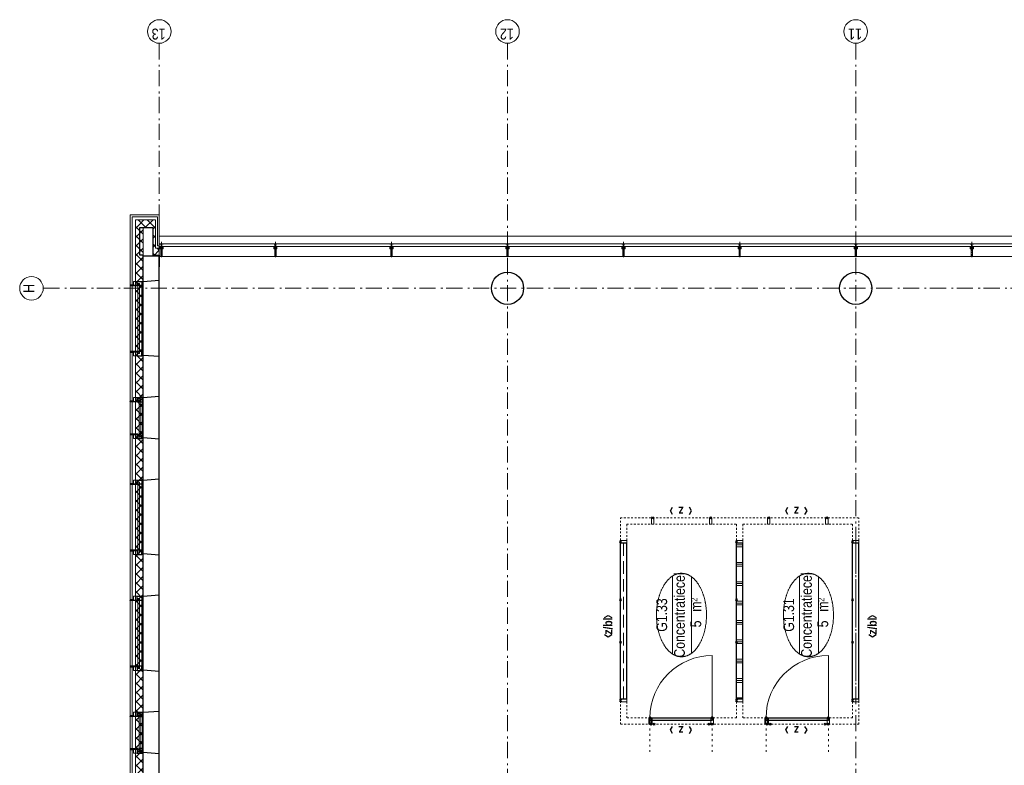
# Model space of a CAD drawing. Header units: millimetres. Extents: x 164327 to 368283, y 131426 to 274001.
# Tile 85 of 160: x 282162 to 297430, y 232896 to 244457. Entities that reach past the tile are written whole.
import ezdxf
from ezdxf.enums import TextEntityAlignment as Align

# ---------------------------------------------------------------- set-up
doc = ezdxf.new("R2010")
doc.units = ezdxf.units.MM
doc.header["$LTSCALE"] = 400
doc.header["$PDMODE"] = 3
doc.header["$PDSIZE"] = 15
for name, pattern in [('STYLE_01', [0.416641, 0.208282, -0.208359]), ('STYLE_02', [0.694427, 0.486069, -0.208359]), ('STYLE_05', [0.208282, 0.069427, -0.138855]), ('STYLE_06', [1.041641, 0.625, -0.208282, 0.069427, -0.138931]), ('STYLE_15', [0.240945, 0.11811, -0.059055, 0.004724, -0.059055]), ('STYLE_16', [0.177165, 0.11811, -0.059055]), ('STYLE_21', [0.138889, 0.069444, -0.069444])]:
    doc.linetypes.add(name, pattern=pattern)
for name, color, linetype, lineweight in [('Binnenkozijnen', 140, 'Continuous', 15), ('Buitenkozijnen', 140, 'Continuous', 15), ('Interieur-deur', 43, 'Continuous', 9), ('Interieur-scheidingswand-horizontaal', 5, 'Continuous', 25), ('Interieur-systeemwand glas', 140, 'STYLE_21', 15), ('Kozijnmerken', 43, 'Continuous', 9), ('Lijn-stramien', 5, 'STYLE_06', 9), ('mat-beton (ihwg)', 5, 'Continuous', 25), ('mat-isolatie', 140, 'Continuous', 15), ('mat-multiplex-hor', 140, 'Continuous', 15), ('None', 7, 'Continuous', 9), ('Ruimtenummers', 5, 'Continuous', 25)]:
    doc.layers.add(name, color=color, linetype=linetype, lineweight=lineweight)
doc.styles.add('Arial Narrow', font='ARIALN.TTF', dxfattribs={"height": 222.25})
doc.styles.add('Arial Narrow (bold)', font='ARIALNB.TTF', dxfattribs={"height": 172.861111})

# ---------------------------------------------------------------- blocks, each defined once
blk = doc.blocks.new('*X625')
at = {"layer": 'None', "lineweight": 5}
for p, q in [((51891, 40860), (52011, 40980)), ((51914, 40742), (52011, 40839))]:
    blk.add_line(p, q, dxfattribs=at)
at = {"layer": 'None', "lineweight": 13}
for p, q in [((51945, 40954), (52011, 40889)), ((51891, 40867), (52011, 40747))]:
    blk.add_line(p, q, dxfattribs=at)
blk = doc.blocks.new('*X626')
at = {"layer": 'None', "lineweight": 5}
for p, q in [((37332, 41009), (37343, 41020)), ((37403, 40938), (37484, 41020)), ((37506, 40900), (37626, 41020)), ((37647, 40900), (37767, 41020)), ((37789, 40900), (37909, 41020)), ((37930, 40900), (38050, 41020)), ((38072, 40900), (38192, 41020)), ((38213, 40900), (38333, 41020)), ((38354, 40900), (38474, 41020)), ((38496, 40900), (38616, 41020)), ((38637, 40900), (38757, 41020)), ((38779, 40900), (38899, 41020)), ((38920, 40900), (39040, 41020)), ((39062, 40900), (39182, 41020)), ((39203, 40900), (39323, 41020)), ((39344, 40900), (39464, 41020)), ((39486, 40900), (39606, 41020)), ((39627, 40900), (39747, 41020)), ((39769, 40900), (39889, 41020)), ((39910, 40900), (40030, 41020)), ((40051, 40900), (40171, 41020)), ((40193, 40900), (40313, 41020)), ((40334, 40900), (40454, 41020)), ((40476, 40900), (40596, 41020)), ((40617, 40900), (40737, 41020)), ((40759, 40900), (40879, 41020)), ((40900, 40900), (41020, 41020)), ((41041, 40900), (41161, 41020)), ((41183, 40900), (41303, 41020)), ((41324, 40900), (41444, 41020)), ((41466, 40900), (41586, 41020)), ((41607, 40900), (41727, 41020)), ((41749, 40900), (41869, 41020)), ((41890, 40900), (42010, 41020)), ((42031, 40900), (42151, 41020)), ((42173, 40900), (42293, 41020)), ((42314, 40900), (42434, 41020)), ((42456, 40900), (42576, 41020)), ((42597, 40900), (42717, 41020)), ((42738, 40900), (42858, 41020)), ((42880, 40900), (43000, 41020)), ((43021, 40900), (43141, 41020)), ((43163, 40900), (43283, 41020)), ((43304, 40900), (43424, 41020)), ((43446, 40900), (43566, 41020)), ((43587, 40900), (43707, 41020)), ((43728, 40900), (43848, 41020)), ((43870, 40900), (43990, 41020)), ((44011, 40900), (44131, 41020)), ((44153, 40900), (44273, 41020)), ((44294, 40900), (44414, 41020)), ((44436, 40900), (44556, 41020)), ((44577, 40900), (44697, 41020)), ((44718, 40900), (44838, 41020)), ((44860, 40900), (44980, 41020)), ((45001, 40900), (45121, 41020)), ((45143, 40900), (45263, 41020)), ((45284, 40900), (45404, 41020)), ((45425, 40900), (45545, 41020)), ((45567, 40900), (45687, 41020)), ((45708, 40900), (45828, 41020)), ((45850, 40900), (45970, 41020)), ((45991, 40900), (46111, 41020)), ((46133, 40900), (46253, 41020)), ((46274, 40900), (46394, 41020)), ((46415, 40900), (46535, 41020)), ((46557, 40900), (46677, 41020)), ((46698, 40900), (46818, 41020)), ((46840, 40900), (46960, 41020)), ((46981, 40900), (47101, 41020)), ((47123, 40900), (47243, 41020)), ((47264, 40900), (47384, 41020)), ((47405, 40900), (47525, 41020)), ((47547, 40900), (47667, 41020)), ((47688, 40900), (47808, 41020)), ((47830, 40900), (47950, 41020)), ((47971, 40900), (48091, 41020)), ((48112, 40900), (48232, 41020)), ((48254, 40900), (48374, 41020)), ((48395, 40900), (48515, 41020)), ((48537, 40900), (48657, 41020)), ((48678, 40900), (48798, 41020)), ((48820, 40900), (48940, 41020)), ((48961, 40900), (49081, 41020)), ((49102, 40900), (49222, 41020)), ((49244, 40900), (49364, 41020)), ((49385, 40900), (49505, 41020)), ((49527, 40900), (49647, 41020)), ((49668, 40900), (49788, 41020)), ((49810, 40900), (49930, 41020)), ((49951, 40900), (50071, 41020)), ((50092, 40900), (50212, 41020)), ((50234, 40900), (50354, 41020)), ((50375, 40900), (50495, 41020)), ((50517, 40900), (50637, 41020)), ((50658, 40900), (50778, 41020)), ((50799, 40900), (50919, 41020)), ((50941, 40900), (51061, 41020)), ((51082, 40900), (51202, 41020)), ((51224, 40900), (51344, 41020)), ((51365, 40900), (51485, 41020)), ((51507, 40900), (51627, 41020)), ((51648, 40900), (51768, 41020)), ((51789, 40900), (51909, 41020))]:
    blk.add_line(p, q, dxfattribs=at)
at = {"layer": 'None', "lineweight": 13}
for p, q in [((37457, 41020), (37577, 40900)), ((37598, 41020), (37718, 40900)), ((37740, 41020), (37860, 40900)), ((37881, 41020), (38001, 40900)), ((38022, 41020), (38142, 40900)), ((38164, 41020), (38284, 40900)), ((38305, 41020), (38425, 40900)), ((38447, 41020), (38567, 40900)), ((38588, 41020), (38708, 40900)), ((38729, 41020), (38849, 40900)), ((38871, 41020), (38991, 40900)), ((39012, 41020), (39132, 40900)), ((39154, 41020), (39274, 40900)), ((39295, 41020), (39415, 40900)), ((39436, 41020), (39556, 40900)), ((39578, 41020), (39698, 40900)), ((39719, 41020), (39839, 40900)), ((39861, 41020), (39981, 40900)), ((40002, 41020), (40122, 40900)), ((40143, 41020), (40263, 40900)), ((40285, 41020), (40405, 40900)), ((40426, 41020), (40546, 40900)), ((40568, 41020), (40688, 40900)), ((40709, 41020), (40829, 40900)), ((40850, 41020), (40970, 40900)), ((40992, 41020), (41112, 40900)), ((41133, 41020), (41253, 40900)), ((41275, 41020), (41395, 40900)), ((41416, 41020), (41536, 40900)), ((41557, 41020), (41677, 40900)), ((41699, 41020), (41819, 40900)), ((41840, 41020), (41960, 40900)), ((41982, 41020), (42102, 40900)), ((42123, 41020), (42243, 40900)), ((42264, 41020), (42384, 40900)), ((42406, 41020), (42526, 40900)), ((42547, 41020), (42667, 40900)), ((42689, 41020), (42809, 40900)), ((42830, 41020), (42950, 40900)), ((42971, 41020), (43091, 40900)), ((43113, 41020), (43233, 40900)), ((43254, 41020), (43374, 40900)), ((43396, 41020), (43516, 40900)), ((43537, 41020), (43657, 40900)), ((43678, 41020), (43798, 40900)), ((43820, 41020), (43940, 40900)), ((43961, 41020), (44081, 40900)), ((44103, 41020), (44223, 40900)), ((44244, 41020), (44364, 40900)), ((44385, 41020), (44505, 40900)), ((44527, 41020), (44647, 40900)), ((44668, 41020), (44788, 40900)), ((44810, 41020), (44930, 40900)), ((44951, 41020), (45071, 40900)), ((45092, 41020), (45212, 40900)), ((45234, 41020), (45354, 40900)), ((45375, 41020), (45495, 40900)), ((45517, 41020), (45637, 40900)), ((45658, 41020), (45778, 40900)), ((45799, 41020), (45919, 40900)), ((45941, 41020), (46061, 40900)), ((46082, 41020), (46202, 40900)), ((46224, 41020), (46344, 40900)), ((46365, 41020), (46485, 40900)), ((46506, 41020), (46626, 40900)), ((46648, 41020), (46768, 40900)), ((46789, 41020), (46909, 40900)), ((46931, 41020), (47051, 40900)), ((47072, 41020), (47192, 40900)), ((47213, 41020), (47333, 40900)), ((47355, 41020), (47475, 40900)), ((47496, 41020), (47616, 40900)), ((47638, 41020), (47758, 40900)), ((47779, 41020), (47899, 40900)), ((47920, 41020), (48040, 40900)), ((48062, 41020), (48182, 40900)), ((48203, 41020), (48323, 40900)), ((48345, 41020), (48465, 40900)), ((48486, 41020), (48606, 40900)), ((48627, 41020), (48747, 40900)), ((48769, 41020), (48889, 40900)), ((48910, 41020), (49030, 40900)), ((49052, 41020), (49172, 40900)), ((49193, 41020), (49313, 40900)), ((49334, 41020), (49454, 40900)), ((49476, 41020), (49596, 40900)), ((49617, 41020), (49737, 40900)), ((49759, 41020), (49879, 40900)), ((49900, 41020), (50020, 40900)), ((50041, 41020), (50161, 40900)), ((50183, 41020), (50303, 40900)), ((50324, 41020), (50444, 40900)), ((50466, 41020), (50586, 40900)), ((50607, 41020), (50727, 40900)), ((50748, 41020), (50868, 40900)), ((50890, 41020), (51010, 40900)), ((51031, 41020), (51151, 40900)), ((51173, 41020), (51293, 40900)), ((51314, 41020), (51434, 40900)), ((51455, 41020), (51575, 40900)), ((51597, 41020), (51717, 40900)), ((51738, 41020), (51858, 40900)), ((51880, 41020), (51945, 40954))]:
    blk.add_line(p, q, dxfattribs=at)
blk = doc.blocks.new('Kolom O 500')
at = {"layer": 'mat-beton (ihwg)', "lineweight": 25}
blk.add_circle((0, 0), 250, dxfattribs=at)
blk = doc.blocks.new('*U131')
at = {"layer": 'None', "color": 8, "lineweight": 5, "flags": 128}
for points in [[(-5, -154), (-5, -154, 0.414214), (-5, -155), (-5, -173), (-5, -173, 0.414214), (-5, -173), (-4, -173), (-4, -173, 0.414214), (-3, -173), (-3, -173, 0.414214), (-4, -172), (-4, -172), (-4, -169), (-4, -169, -0.414214), (-4, -168), (-3, -168), (-3, -168, 0.221695), (-2, -168), (-1, -167), (-1, -167, -0.466308), (1, -167), (2, -168), (2, -168, 0.221695), (3, -168), (4, -168), (4, -168, -0.414214), (5, -169), (5, -172), (4, -172), (4, -172, 0.414214), (4, -173), (4, -173, 0.414214), (4, -173), (5, -173), (5, -173, 0.414214), (6, -173), (6, -155), (6, -155, 0.414214), (5, -154), (5, -154), (5, -155), (5, -155, -0.414214), (4, -155), (4, -155), (4, -155, -0.414214), (3, -155), (3, -151), (3, -151, -0.414214), (4, -150), (4, -150), (4, -150, -0.414214), (5, -150), (5, -151), (5, -151), (5, -151, 0.414214), (6, -150), (6, -138), (6, -138, 0.351868), (5, -137), (5, -137, 0.351868), (5, -137), (4, -139), (4, -139, 0.314902), (4, -139), (4, -140), (4, -140, -0.198912), (5, -140), (5, -140), (5, -140, -0.198912), (4, -140), (4, -141), (4, -141, 0.414214), (4, -141), (4, -141), (4, -141, -0.198912), (5, -141), (5, -142), (5, -142, -0.198912), (4, -142), (4, -142), (4, -142, 0.414214), (4, -142), (4, -143), (4, -143, -0.198912), (5, -143), (5, -143), (5, -143, -0.087489), (5, -143), (4, -144), (4, -149), (4, -149, -0.414214), (4, -149), (-4, -149), (-4, -149, -0.414214), (-4, -149), (-4, -144), (-4, -143), (-4, -143, -0.087489), (-4, -143), (-4, -143), (-4, -143, -0.198912), (-4, -143), (-4, -142), (-4, -142, 0.414214), (-4, -142), (-4, -142), (-4, -142, -0.198912), (-4, -142), (-4, -141), (-4, -141, -0.198912), (-4, -141), (-4, -141), (-4, -141, 0.414214), (-4, -141), (-4, -140), (-4, -140, -0.198912), (-4, -140), (-4, -140), (-4, -140, -0.198912), (-4, -140), (-4, -139), (-4, -139, 0.314902), (-4, -139), (-5, -137), (-5, -137, 0.351868), (-5, -137), (-5, -137, 0.351868), (-5, -138), (-5, -150), (-5, -150, 0.414214), (-5, -151), (-5, -151), (-5, -150), (-5, -150, -0.414214), (-4, -150), (-4, -150), (-4, -150, -0.414214), (-3, -151), (-3, -155), (-3, -155, -0.414214), (-4, -155), (-4, -155), (-4, -155, -0.414214), (-5, -155), (-5, -154)], [(-2, -150, 0.414214), (-2, -150), (-2, -155), (-2, -155, 0.414214), (-2, -155), (2, -155), (2, -155, 0.414214), (2, -155), (2, -150), (2, -150, 0.414214), (2, -150), (-2, -150)], [(-4, -162, -0.414214), (-4, -161), (-3, -161), (-3, -161, 0.414214), (-2, -161), (-2, -160), (-2, -160, 0.414214), (-3, -160), (-4, -160), (-4, -160, -0.414214), (-4, -160), (-4, -157), (-4, -157, -0.414214), (-4, -156), (4, -156), (4, -156, -0.414214), (5, -157), (5, -160), (5, -160, -0.414214), (4, -160), (3, -160), (3, -160, 0.414214), (3, -160), (3, -161), (3, -161, 0.414214), (3, -161), (4, -161), (4, -161, -0.414214), (5, -162), (5, -167), (5, -167, -0.414214), (4, -167), (3, -167), (3, -167, -0.221695), (3, -167), (2, -166), (2, -166, 0.466308), (-2, -166), (-3, -167), (-3, -167, -0.221695), (-3, -167), (-4, -167), (-4, -167, -0.414214), (-4, -167), (-4, -162)]]:
    blk.add_lwpolyline(points, format="xyb", close=True, dxfattribs=at)
blk = doc.blocks.new('*U132')
at = {"layer": 'None', "color": 8, "lineweight": 5, "flags": 128}
for points in [[(-13, -183), (-13, -182), (-14, -181), (-14, -181, 0.36397), (-15, -181), (-15, -181), (-15, -182), (-15, -182, -0.36397), (-16, -182), (-16, -182), (-16, -181), (-16, -181, 0.36397), (-17, -181), (-17, -181), (-17, -182), (-17, -182, -0.36397), (-18, -182), (-18, -182), (-18, -181), (-18, -181, 0.36397), (-18, -181), (-18, -181), (-19, -182), (-19, -182, -0.36397), (-19, -182), (-19, -182), (-20, -181), (-20, -181, 0.36397), (-20, -181), (-20, -181), (-21, -182), (-21, -182, -0.36397), (-21, -182), (-21, -182), (-22, -181), (-22, -181, 0.36397), (-22, -181), (-22, -181), (-22, -181), (-23, -181), (-23, -181), (-23, -181, 0.36397), (-24, -181), (-24, -181), (-24, -181), (-24, -181), (-24, -181, -0.267949), (-25, -181), (-25, -181), (-25, -181), (-25, -181, 0.339454), (-25, -181), (-25, -181, 0.339454), (-25, -181), (-25, -181), (-25, -184), (-25, -184, 0.414214), (-25, -185), (-25, -185), (-24, -185), (-24, -185, 0.414214), (-24, -184), (-24, -184), (-24, -183), (-24, -183, 0.236068), (-24, -182), (-24, -182), (-24, -182, -0.548276), (-24, -182), (-24, -182, -0.548276), (-24, -182), (-24, -182), (-24, -182, 0.250388), (-24, -182), (-24, -182), (-23, -182), (-23, -182, -0.414214), (-22, -183), (-22, -183), (-22, -183), (-22, -183, 0.414214), (-22, -184), (-22, -184), (-22, -184), (-22, -184, 0.131652), (-22, -184), (-22, -184), (-20, -183), (-13, -183)], [(-6, -181), (-6, -181, -0.388879), (-9, -183), (-9, -183), (-20, -183), (-22, -184), (-23, -184), (-23, -183), (-24, -183), (-24, -185), (24, -185), (24, -183), (23, -183), (23, -184), (22, -184), (20, -183), (9, -183), (9, -183, -0.388879), (6, -181), (6, -181), (5, -173), (3, -173), (3, -171), (-2, -171), (-2, -173), (-5, -173), (-6, -181)], [(14, -183), (14, -182), (15, -181), (15, -181, -0.36397), (15, -181), (15, -181), (15, -182), (15, -182, 0.36397), (16, -182), (16, -182), (16, -181), (16, -181, -0.36397), (17, -181), (17, -181), (17, -182), (17, -182, 0.36397), (18, -182), (18, -182), (18, -181), (18, -181, -0.36397), (19, -181), (19, -181), (19, -182), (19, -182, 0.36397), (19, -182), (19, -182), (20, -181), (20, -181, -0.36397), (20, -181), (20, -181), (21, -182), (21, -182, 0.36397), (21, -182), (21, -182), (22, -181), (22, -181, -0.36397), (22, -181), (22, -181), (22, -181), (23, -181), (24, -181), (24, -181, -0.36397), (24, -181), (24, -181), (24, -181), (25, -181), (25, -181, 0.267949), (25, -181), (25, -181), (25, -181), (25, -181, -0.339454), (25, -181), (25, -181, -0.339454), (26, -181), (26, -181), (26, -184), (26, -184, -0.414214), (25, -185), (25, -185), (24, -185), (24, -185, -0.414214), (24, -184), (24, -184), (24, -183), (24, -183, -0.236068), (24, -182), (24, -182), (24, -182, 0.548276), (24, -182), (24, -182, 0.548276), (24, -182), (24, -182), (24, -182, -0.250388), (24, -182), (24, -182), (23, -182), (23, -182, 0.414214), (23, -183), (23, -183), (23, -183), (23, -183, -0.414214), (22, -184), (22, -184), (22, -184), (22, -184, -0.131652), (22, -184), (22, -184), (21, -183), (14, -183)]]:
    blk.add_lwpolyline(points, format="xyb", close=True, dxfattribs=at)
blk = doc.blocks.new('verticale stijl 150x50 UV')
at = {"layer": 'None', "color": 8, "linetype": 'STYLE_15', "lineweight": 5}
blk.add_line((0, -216), (0, 35), dxfattribs=at)
at = {"layer": 'None', "color": 8, "lineweight": 5}
for p, q in [((-26, -143), (-26, -143)), ((-26, -144), (-26, -144)), ((-25, -133), (-25, -133)), ((-25, -134), (-25, -134)), ((-25, -135), (-25, -135)), ((-25, -136), (-25, -136)), ((-25, -137), (-25, -137)), ((-25, -137), (-25, -137)), ((-25, -138), (-25, -138)), ((-25, -139), (-25, -139)), ((-25, -140), (-25, -140)), ((-25, -141), (-25, -141)), ((-25, -142), (-25, -142)), ((-25, -142), (-25, -142)), ((-25, -143), (-25, -143)), ((-25, -145), (-25, -145)), ((-24, -133), (-24, -133)), ((-24, -134), (-24, -134)), ((-24, -135), (-24, -135)), ((-24, -135), (-24, -135)), ((-24, -136), (-24, -136)), ((-24, -137), (-24, -137)), ((-24, -138), (-24, -138)), ((-24, -139), (-24, -139)), ((-24, -139), (-24, -139)), ((-24, -140), (-24, -140)), ((-24, -141), (-24, -141)), ((-24, -142), (-24, -142)), ((-24, -143), (-24, -143)), ((-24, -144), (-24, -144)), ((-23, -133), (-23, -133)), ((-23, -134), (-23, -134)), ((-23, -135), (-23, -135)), ((-23, -136), (-23, -136)), ((-23, -137), (-23, -137)), ((-23, -137), (-23, -137)), ((-23, -138), (-23, -138)), ((-23, -139), (-23, -139)), ((-23, -140), (-23, -140)), ((-23, -141), (-23, -141)), ((-23, -142), (-23, -142)), ((-23, -145), (-23, -145)), ((-22, -127), (-22, -127)), ((-22, -128), (-22, -128)), ((-22, -129), (-22, -129)), ((-22, -129), (-22, -129)), ((-22, -130), (-22, -130)), ((-22, -131), (-22, -131)), ((-22, -132), (-22, -132)), ((-22, -133), (-22, -133)), ((-22, -133), (-22, -133)), ((-22, -133), (-22, -133)), ((-22, -134), (-22, -134)), ((-22, -134), (-22, -134)), ((-22, -135), (-22, -135)), ((-22, -135), (-22, -135)), ((-22, -140), (-22, -140)), ((-22, -140), (-22, -140)), ((-22, -141), (-22, -141)), ((-22, -141), (-22, -141)), ((-22, -142), (-22, -142)), ((-22, -144), (-22, -144)), ((-22, -145), (-22, -145)), ((-21, -126), (-21, -126)), ((-21, -129), (-21, -129)), ((-21, -130), (-21, -130)), ((-21, -131), (-21, -131)), ((-21, -131), (-21, -131)), ((-21, -132), (-21, -132)), ((-21, -133), (-21, -133)), ((-21, -134), (-21, -134)), ((-21, -135), (-21, -135)), ((-21, -135), (-21, -135)), ((-21, -136), (-21, -136)), ((-21, -137), (-21, -137)), ((-21, -138), (-21, -138)), ((-21, -139), (-21, -139)), ((-21, -139), (-21, -139)), ((-21, -140), (-21, -140)), ((-21, -141), (-21, -141)), ((-21, -144), (-21, -144)), ((-20, -126), (-20, -126)), ((-20, -130), (-20, -130)), ((-20, -131), (-20, -131)), ((-20, -132), (-20, -132)), ((-20, -133), (-20, -133)), ((-20, -133), (-20, -133)), ((-20, -134), (-20, -134)), ((-20, -135), (-20, -135)), ((-20, -136), (-20, -136)), ((-20, -137), (-20, -137)), ((-20, -137), (-20, -137)), ((-20, -138), (-20, -138)), ((-20, -139), (-20, -139)), ((-20, -140), (-20, -140)), ((-20, -141), (-20, -141)), ((-20, -142), (-20, -142)), ((-20, -142), (-20, -142)), ((-20, -143), (-20, -143)), ((-20, -144), (-20, -144)), ((-19, -126), (-19, -126)), ((-19, -127), (-19, -127)), ((-19, -129), (-19, -129)), ((-19, -130), (-19, -130)), ((-19, -131), (-19, -131)), ((-19, -131), (-19, -131)), ((-19, -132), (-19, -132)), ((-19, -133), (-19, -133)), ((-19, -134), (-19, -134)), ((-19, -135), (-19, -135)), ((-19, -140), (-19, -140)), ((-19, -141), (-19, -141)), ((-19, -142), (-19, -142)), ((-18, -128), (-18, -128)), ((-18, -129), (-18, -129)), ((-18, -129), (-18, -129)), ((-18, -133), (-18, -133)), ((-18, -134), (-18, -134)), ((-18, -135), (-18, -135)), ((-18, -140), (-18, -140)), ((-18, -141), (-18, -141)), ((-18, -142), (-18, -142)), ((-18, -142), (-18, -142)), ((-17, -133), (-17, -133)), ((-17, -133), (-17, -133)), ((-17, -134), (-17, -134)), ((-17, -134), (-17, -134)), ((-17, -135), (-17, -135)), ((-17, -135), (-17, -135)), ((-17, -135), (-17, -135)), ((-17, -136), (-17, -136)), ((-17, -136), (-17, -136)), ((-17, -137), (-17, -137)), ((-17, -137), (-17, -137)), ((-17, -137), (-17, -137)), ((-17, -138), (-17, -138)), ((-17, -138), (-17, -138)), ((-17, -139), (-17, -139)), ((-17, -139), (-17, -139)), ((-17, -139), (-17, -139)), ((-17, -140), (-17, -140)), ((-17, -140), (-17, -140)), ((-17, -141), (-17, -141)), ((-17, -141), (-17, -141)), ((-17, -142), (-17, -142)), ((-17, -142), (-17, -142)), ((-17, -142), (-17, -142)), ((-17, -143), (-17, -143)), ((-17, -143), (-17, -143)), ((-16, -141), (-16, -141)), ((-16, -142), (-16, -142)), ((-16, -143), (-16, -143)), ((-16, -144), (-16, -144)), ((-15, -142), (-15, -142)), ((-15, -143), (-15, -143)), ((-15, -144), (-15, -144)), ((-15, -145), (-15, -145)), ((-14, -142), (-14, -142)), ((-14, -143), (-14, -143)), ((-14, -144), (-14, -144)), ((-14, -144), (-14, -144)), ((-13, -143), (-13, -143)), ((-13, -144), (-13, -144))]:
    blk.add_line(p, q, dxfattribs=at)
at = {"layer": 'None', "color": 8, "linetype": 'STYLE_16', "lineweight": 5}
for p, q in [((-2, -155), (0, -154)), ((-2, -157), (-2, -155)), ((-1, -157), (-1, -155)), ((-1, -157), (-1, -155)), ((2, -155), (0, -154)), ((1, -157), (1, -155)), ((2, -157), (2, -155)), ((2, -157), (2, -155))]:
    blk.add_line(p, q, dxfattribs=at)
at = {"layer": 'None', "color": 8, "linetype": 'Continuous', "lineweight": 5, "flags": 128}
for points in [[(-10, 15), (10, 15), (10, -105), (25, -105), (25, -117), (-25, -117), (-25, -105), (-10, -105)], [(-8, 13), (-8, -105), (8, -105), (8, 13)], [(8, -107), (-8, -107), (-23, -107), (-23, -115), (23, -115), (23, -107)]]:
    blk.add_lwpolyline(points, close=True, dxfattribs=at)
at = {"layer": 'None', "color": 8, "lineweight": 5, "flags": 128}
for points in [[(-15, -145), (-15, -145, 0.390793), (-13, -144), (-13, -144, 0.390793), (-14, -142), (-14, -142, -0.352623), (-16, -140), (-16, -133), (-16, -133, 0.414214), (-16, -133), (-18, -133), (-18, -133), (-18, -133, -0.520293), (-18, -133), (-18, -130), (-18, -130), (-18, -128), (-18, -128, -0.577863), (-18, -128), (-18, -128), (-18, -128, 0.366605), (-18, -127), (-18, -127, 0.366605), (-18, -127), (-18, -127, -0.130834), (-19, -126), (-19, -126, 0.439074), (-21, -126), (-21, -126, -0.133252), (-22, -127), (-22, -127, 0.366605), (-22, -127), (-22, -127, 0.366605), (-22, -128), (-22, -128), (-22, -128, -0.577455), (-22, -128), (-22, -130), (-22, -130), (-22, -133), (-22, -133, -0.52048), (-22, -133), (-22, -133), (-25, -133), (-25, -133, 0.414214), (-25, -133), (-25, -141), (-25, -141, -0.255976), (-26, -143), (-26, -143, 0.749676), (-25, -145), (-21, -145), (-21, -145, 0.414214), (-19, -143), (-19, -143, -0.402808), (-19, -142), (-19, -142, -0.402808), (-18, -143), (-18, -143, 0.233259), (-18, -143), (-15, -144), (-15, -144, -0.419014), (-15, -144), (-15, -144, -0.419014), (-15, -144), (-16, -144), (-16, -144, 0.414214), (-16, -144), (-16, -144, 0.414214), (-16, -145)], [(-23, -142), (-23, -142, 0.418874), (-24, -142), (-24, -142, -0.396568), (-25, -143), (-25, -143, 0.437017), (-26, -144), (-26, -144, 0.437017), (-25, -144), (-22, -144), (-22, -144, 0.263556), (-20, -143), (-20, -143, 0.552342), (-21, -142)], [(25, -133), (25, -117), (23, -117), (-23, -117), (-25, -117), (-25, -133), (-22, -133), (-22, -128), (-23, -128), (-23, -127), (-22, -127), (-22, -125), (-22, -124), (-22, -120), (-22, -120, -0.414214), (-20, -119), (-20, -119), (-20, -119, -0.414214), (-18, -120), (-18, -124), (-18, -125), (-18, -127), (-18, -127), (-18, -128), (-18, -128), (-18, -133), (-16, -133), (-16, -120), (-16, -120, -0.414214), (-15, -119), (-15, -119), (-7, -119), (-7, -119, -0.414214), (-5, -120), (-5, -137), (-4, -137), (-4, -140), (-4, -140), (-4, -140), (-4, -141), (-4, -141), (-4, -142), (-4, -142), (-4, -143), (-4, -144), (-4, -149), (-2, -149), (-2, -138), (-2, -138, -0.414214), (0, -136), (0, -136), (0, -136, -0.414214), (2, -138), (2, -149), (4, -149), (4, -144), (4, -143), (4, -142), (4, -142), (4, -141), (4, -141), (4, -140), (4, -140), (4, -140), (4, -137), (5, -137), (5, -120), (5, -120, -0.414214), (7, -119), (7, -119), (15, -119), (15, -119, -0.414214), (16, -120), (16, -133), (18, -133), (18, -128), (18, -128), (18, -127), (18, -127), (18, -125), (18, -124), (18, -120), (18, -120, -0.414214), (20, -119), (20, -119), (20, -119, -0.414214), (22, -120), (22, -124), (22, -125), (22, -127), (23, -127), (23, -128), (22, -128), (22, -133)], [(-23, -136), (-23, -136, -0.414214), (-22, -135), (-22, -135, -0.414214), (-21, -136), (-21, -139), (-21, -139, -0.414214), (-22, -140), (-22, -140, -0.414214), (-23, -139)], [(-21, -128, -0.29188), (-21, -127), (-20, -127), (-20, -127, -0.344328), (-20, -127), (-19, -127), (-19, -127, -0.29188), (-19, -128), (-19, -130), (-19, -130, -0.348796), (-20, -130), (-20, -130, -0.348796), (-21, -130), (-21, -128)], [(-19, -140, -0.414214), (-20, -139), (-20, -136), (-20, -136, -0.414214), (-19, -135), (-19, -135, -0.414214), (-18, -136), (-18, -139), (-18, -139, -0.414214), (-19, -140)], [(15, -145), (15, -145, -0.390793), (13, -144), (13, -144, -0.390793), (14, -142), (14, -142, 0.352623), (16, -140), (16, -133), (16, -133, -0.414214), (16, -133), (18, -133), (18, -133), (18, -133, 0.520293), (18, -133), (18, -130), (18, -130), (18, -128), (18, -128, 0.577863), (18, -128), (18, -128), (18, -128, -0.366605), (18, -127), (18, -127, -0.366605), (18, -127), (18, -127, 0.130834), (19, -126), (19, -126, -0.439074), (21, -126), (21, -126, 0.133252), (22, -127), (22, -127, -0.366605), (22, -127), (22, -127, -0.366605), (22, -128), (22, -128), (22, -128, 0.577455), (22, -128), (22, -130), (22, -130), (22, -133), (22, -133, 0.52048), (22, -133), (22, -133), (25, -133), (25, -133, -0.414214), (25, -133), (25, -141), (25, -141, 0.255976), (26, -143), (26, -143, -0.749676), (25, -145), (21, -145), (21, -145, -0.414214), (19, -143), (19, -143, 0.402808), (19, -142), (19, -142, 0.402808), (18, -143), (18, -143, -0.233259), (18, -143), (15, -144), (15, -144, 0.419014), (15, -144), (15, -144, 0.419014), (15, -144), (16, -144), (16, -144, -0.414214), (16, -144), (16, -144, -0.414214), (16, -145)], [(19, -140, 0.414214), (20, -139), (20, -136), (20, -136, 0.414214), (19, -135), (19, -135, 0.414214), (18, -136), (18, -139), (18, -139, 0.414214), (19, -140)], [(21, -128, 0.29188), (21, -127), (20, -127), (20, -127, 0.344328), (20, -127), (19, -127), (19, -127, 0.29188), (19, -128), (19, -130), (19, -130, 0.348796), (20, -130), (20, -130, 0.348796), (21, -130), (21, -128)], [(23, -142), (23, -142, -0.418874), (24, -142), (24, -142, 0.396568), (25, -143), (25, -143, -0.437017), (26, -144), (26, -144, -0.437017), (25, -144), (22, -144), (22, -144, -0.263556), (20, -143), (20, -143, -0.552342), (21, -142)], [(23, -136), (23, -136, 0.414214), (22, -135), (22, -135, 0.414214), (21, -136), (21, -139), (21, -139, 0.414214), (22, -140), (22, -140, 0.414214), (23, -139)], [(0, -157), (0, -157, -0.163834), (-4, -156), (-4, -156), (-4, -156, -0.234469), (-5, -155), (-5, -155), (-5, -154), (5, -154), (5, -155), (5, -155, -0.234469), (4, -156), (4, -156), (4, -156, -0.163834), (0, -157), (0, -157)]]:
    blk.add_lwpolyline(points, format="xyb", close=True, dxfattribs=at)
blk.add_lwpolyline([(4, -119), (4, -134), (-4, -134), (-4, -119)], close=True, dxfattribs=at)
at = {"layer": 'None', "color": 8, "linetype": 'STYLE_16', "lineweight": 5}
for centre, radius, start, end in [((-2, -158), 3.38, 79.3357, 100.6643), ((0, -163), 8.16, 82.9585, 97.0415), ((0, -160), 3.5, 73.4149, 106.5851), ((2, -158), 3.38, 79.3357, 100.6643)]:
    blk.add_arc(centre, radius, start, end, dxfattribs=at)
at = {"layer": 'None', "color": 7}
for name in ['*U131', '*U132']:
    blk.add_blockref(name, (0, 0), dxfattribs=at)
blk = doc.blocks.new('Vliesgevelelement 4 150x50 1_200')
at = {"layer": 'Buitenkozijnen', "color": 7, "xscale": -1, "rotation": 270.0000000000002}
blk.add_blockref('verticale stijl 150x50 UV', (-5, 0), dxfattribs=at)
blk = doc.blocks.new('0600 pui gemeentehuis')
at = {"layer": 'Buitenkozijnen', "color": 92, "linetype": 'Continuous', "lineweight": 25}
for p, q in [((50, 0), (70, -250)), ((710, 0), (690, -250))]:
    blk.add_line(p, q, dxfattribs=at)
at = {"layer": 'Buitenkozijnen', "color": 43, "linetype": 'Continuous', "lineweight": 9}
blk.add_lwpolyline([(698, -400), (645, -400), (645, -450), (115, -450), (115, -400), (63, -400), (63, -250), (70, -250), (50, 0), (710, 0), (690, -250), (698, -250)], close=True, dxfattribs=at)
at = {"layer": 'None', "color": 8, "linetype": 'Continuous', "lineweight": 5}
blk.add_line((134, -260), (626, -260), dxfattribs=at)
at = {"layer": 'None', "color": 92, "linetype": 'Continuous', "lineweight": 25}
for points in [[(64, -270), (102, -270), (102, -292), (84, -292), (84, -335), (129, -335), (129, -450), (125, -450), (125, -344), (64, -344), (64, -325), (64, -325)], [(697, -270), (658, -270), (658, -292), (677, -292), (677, -335), (631, -335), (631, -450), (635, -450), (635, -344), (697, -344), (697, -325), (697, -325)]]:
    blk.add_lwpolyline(points, close=True, dxfattribs=at)
for points in [[(84, -270), (84, -260), (134, -260), (134, -320), (109, -320), (109, -302), (102, -302), (102, -275)], [(676, -270), (676, -260), (626, -260), (626, -320), (651, -320), (651, -302), (658, -302), (658, -275)]]:
    blk.add_lwpolyline(points, dxfattribs=at)
at = {"layer": 'None', "color": 140, "linetype": 'Continuous', "lineweight": 15}
blk.add_lwpolyline([(123, -284), (638, -284), (638, -311), (123, -311)], close=True, dxfattribs=at)
blk = doc.blocks.new('1200 pui gemeentehuis')
at = {"layer": 'Buitenkozijnen', "color": 92, "linetype": 'Continuous', "lineweight": 25}
for p, q in [((50, 0), (70, -250)), ((1230, 0), (1210, -250))]:
    blk.add_line(p, q, dxfattribs=at)
at = {"layer": 'Buitenkozijnen', "color": 43, "linetype": 'Continuous', "lineweight": 9}
blk.add_lwpolyline([(1165, -400), (1165, -450), (115, -450), (115, -400), (63, -400), (63, -250), (70, -250), (50, 0), (1230, 0), (1210, -250), (1217, -250), (1217, -400)], close=True, dxfattribs=at)
at = {"layer": 'None', "color": 8, "linetype": 'Continuous', "lineweight": 5}
blk.add_line((129, -270), (1150, -270), dxfattribs=at)
at = {"layer": 'None', "color": 92, "linetype": 'Continuous', "lineweight": 25}
for points in [[(63, -270), (129, -270), (129, -450), (125, -450), (125, -344), (63, -344), (63, -325)], [(1217, -270), (1151, -270), (1151, -450), (1155, -450), (1155, -344), (1217, -344), (1217, -325)]]:
    blk.add_lwpolyline(points, close=True, dxfattribs=at)
at = {"layer": 'None', "color": 140, "linetype": 'Continuous', "lineweight": 15}
blk.add_lwpolyline([(98, -305), (1183, -305), (1183, -331), (98, -331)], close=True, dxfattribs=at)
blk = doc.blocks.new('*X672')
at = {"layer": 'None', "lineweight": 9}
for p, q in [((360, -1850), (360, -1750)), ((600, -1850), (600, -1750)), ((630, -1850), (630, -1750)), ((660, -1850), (660, -1750)), ((900, -1850), (900, -1750)), ((930, -1850), (930, -1750)), ((960, -1850), (960, -1750)), ((1200, -1850), (1200, -1750)), ((1230, -1850), (1230, -1750)), ((1260, -1850), (1260, -1750)), ((1500, -1850), (1500, -1750)), ((1530, -1850), (1530, -1750)), ((1560, -1850), (1560, -1750)), ((1800, -1850), (1800, -1750)), ((1830, -1850), (1830, -1750)), ((1860, -1850), (1860, -1750)), ((2100, -1850), (2100, -1750)), ((2130, -1850), (2130, -1750)), ((2160, -1850), (2160, -1750)), ((2400, -1850), (2400, -1750)), ((2430, -1850), (2430, -1750)), ((2460, -1850), (2460, -1750)), ((2700, -1850), (2700, -1750)), ((2730, -1850), (2730, -1750))]:
    blk.add_line(p, q, dxfattribs=at)
blk = doc.blocks.new('systeemwandstijl 900 hoh')
at = {"layer": 'Interieur-systeemwand glas', "color": 43, "linetype": 'Continuous', "lineweight": 9}
blk.add_lwpolyline([(0, 20), (100, 20), (100, -20), (0, -20)], close=True, dxfattribs=at)
at = {"layer": 'Interieur-systeemwand glas', "color": 43, "linetype": 'Continuous', "lineweight": 15}
for p in [(0, 900), (0, 0)]:
    blk.add_point(p, dxfattribs=at)
blk = doc.blocks.new('Deur systeemwand 950')
at = {"layer": 'Interieur-deur', "color": 140, "linetype": 'Continuous', "lineweight": 15}
blk.add_line((0, 1064), (0, 100), dxfattribs=at)
at = {"layer": 'Interieur-deur', "color": 92, "linetype": 'Continuous', "lineweight": 25}
blk.add_lwpolyline([(-966, 100), (0, 100), (0, 60), (-966, 60)], close=True, dxfattribs=at)
at = {"layer": 'Interieur-deur', "color": 140, "linetype": 'Continuous', "lineweight": 15}
blk.add_arc((0, 100), 966, 90, 180, dxfattribs=at)
at = {"layer": 'Interieur-systeemwand glas', "color": 43, "linetype": 'Continuous', "lineweight": 9}
for points in [[(-986, 100), (-946, 100), (-946, 0), (-986, 0)], [(-20, 100), (20, 100), (20, 0), (-20, 0)]]:
    blk.add_lwpolyline(points, close=True, dxfattribs=at)
at = {"layer": 'Lijn-stramien', "color": 8, "linetype": 'STYLE_05', "lineweight": 5}
for p, q in [((-966, 100), (-966, -476)), ((0, 100), (0, -476))]:
    blk.add_line(p, q, dxfattribs=at)
at = {"layer": 'None', "linetype": 'Continuous', "lineweight": 5}
for p in [(-966, 100), (0, 100)]:
    blk.add_point(p, dxfattribs=at)
blk = doc.blocks.new('Concentratiecel G 3 (2D)')
at = {"layer": 'Interieur-scheidingswand-horizontaal', "lineweight": 25}
for p, q in [((340, 50), (2760, 50)), ((340, -50), (340, 50)), ((2760, -50), (2760, 50)), ((340, -50), (2760, -50)), ((340, -1750), (2760, -1750)), ((340, -1850), (340, -1750)), ((2760, -1850), (2760, -1750)), ((340, -1850), (2760, -1850)), ((340, -3550), (2760, -3550)), ((340, -3650), (340, -3550)), ((340, -3650), (2760, -3650)), ((2760, -3650), (2760, -3550))]:
    blk.add_line(p, q, dxfattribs=at)
at = {"layer": 'Interieur-scheidingswand-horizontaal', "linetype": 'STYLE_02', "lineweight": 9}
for p, q in [((340, 0), (2760, 0)), ((340, -3600), (2760, -3600))]:
    blk.add_line(p, q, dxfattribs=at)
at = {"layer": 'Interieur-systeemwand glas', "lineweight": 15}
for p, q in [((-50, 50), (300, 50)), ((-50, -3650), (-50, 50)), ((2800, 50), (3150, 50)), ((3150, 50), (3150, -3650)), ((50, -50), (300, -50)), ((50, -1750), (50, -50)), ((2800, -50), (3050, -50)), ((3050, -50), (3050, -1750)), ((50, -1750), (300, -1750)), ((2800, -1750), (3050, -1750)), ((50, -3550), (50, -1850)), ((50, -1850), (300, -1850)), ((2800, -1850), (3050, -1850)), ((3050, -1850), (3050, -3550)), ((-50, -3650), (300, -3650)), ((50, -3550), (300, -3550)), ((2800, -3550), (3050, -3550)), ((2800, -3650), (3150, -3650))]:
    blk.add_line(p, q, dxfattribs=at)
at = {"layer": 'Interieur-scheidingswand-horizontaal', "color": 7}
for name, p, rotation in [('systeemwandstijl 900 hoh', (320, 50), 270), ('Deur systeemwand 950', (-50, -1375), 270), ('systeemwandstijl 900 hoh', (3150, -450), 180), ('systeemwandstijl 900 hoh', (320, -1750), 270), ('Deur systeemwand 950', (-50, -3175), 270), ('systeemwandstijl 900 hoh', (320, -3550), 270)]:
    blk.add_blockref(name, p, dxfattribs=dict(at, rotation=rotation))
at = {"layer": 'Interieur-scheidingswand-horizontaal', "color": 7, "xscale": -1}
for p, rotation in [((2780, 50), 90), ((-50, -425), 180), ((2780, -1750), 90), ((-50, -2225), 180), ((2780, -3550), 90)]:
    blk.add_blockref('systeemwandstijl 900 hoh', p, dxfattribs=dict(at, rotation=rotation))
for p in [(3150, -1350), (3150, -2250), (3150, -3150)]:
    blk.add_blockref('systeemwandstijl 900 hoh', p, dxfattribs=at)
at = {"layer": 'Interieur-scheidingswand-horizontaal', "color": 7}
for p in [(-50, -1375), (-50, -3175)]:
    blk.add_blockref('systeemwandstijl 900 hoh', p, dxfattribs=at)
at = {"layer": 'Interieur-scheidingswand-horizontaal'}
blk.add_blockref('*X672', (0, 0), dxfattribs=at)
blk = doc.blocks.new('Ruimtenummer UV 50')
at = {"layer": 'Ruimtenummers', "color": 8, "lineweight": 5}
for p, q in [((602, 157), (-602, 157)), ((595, -137), (-595, -137))]:
    blk.add_line(p, q, dxfattribs=at)
blk.add_open_spline([(-323, 354), (-173, 406), (173, 406), (323, 354), (473, 302), (560, 212), (647, 122), (647, 18), (647, -86), (560, -176), (473, -266), (323, -318), (173, -370), (-173, -370), (-323, -318), (-474, -266), (-560, -176), (-647, -86), (-647, 18), (-647, 122), (-560, 212), (-474, 302), (-323, 354)], degree=2, knots=[0, 0, 0, 0.09962, 0.19924, 0.19924, 0.283607, 0.283607, 0.349619, 0.349619, 0.415638, 0.415638, 0.5, 0.5, 0.59962, 0.69924, 0.69924, 0.783607, 0.783607, 0.849619, 0.849619, 0.915638, 0.915638, 1, 1, 1], dxfattribs=at)
at = {"layer": 'Ruimtenummers', "attachment_point": 2, "style": 'Arial Narrow'}
for s, insert, char_height in [(' 2', (220, -133), 96.8), (' m', (104, -122), 165.9)]:
    blk.add_mtext(s, dxfattribs=dict(at, insert=insert, char_height=char_height))
at = {"layer": 'Ruimtenummers', "style": 'Arial Narrow'}
for tag, p in [('Nummer', (0, 407)), ('Naam', (0, 132)), ('Oppervlak', (-138, -122))]:
    blk.add_attdef(tag, text='', height=166, dxfattribs=at).set_placement(p, align=Align.TOP_CENTER)
blk = doc.blocks.new('Kozijnmerk 50')
at = {"layer": 'Kozijnmerken', "color": 92, "linetype": 'Continuous', "lineweight": 25}
for points in [[(-132, 51), (-165, -6), (-132, -62)], [(132, 51), (165, -6), (132, -62)]]:
    blk.add_lwpolyline(points, dxfattribs=at)
at = {"layer": 'None', "color": 43, "style": 'Arial Narrow (bold)'}
blk.add_attdef('merk', text='', height=138, dxfattribs=at).set_placement((0, 0), align=Align.MIDDLE_CENTER)
blk = doc.blocks.new('*X1228')
at = {"layer": 'None', "lineweight": 5}
for p, q in [((51486, 40738), (51498, 40750)), ((51599, 40710), (51639, 40750)), ((51741, 40710), (51781, 40750)), ((51882, 40710), (51914, 40742))]:
    blk.add_line(p, q, dxfattribs=at)
at = {"layer": 'None', "lineweight": 13}
for p, q in [((51584, 40750), (51624, 40710)), ((51725, 40750), (51765, 40710)), ((51867, 40750), (51907, 40710))]:
    blk.add_line(p, q, dxfattribs=at)
blk = doc.blocks.new('*X1229')
at = {"layer": 'None', "lineweight": 13}
blk.add_line((51451, 40742), (51543, 40650), dxfattribs=at)
at = {"layer": 'None', "lineweight": 5}
for p, q in [((51451, 40703), (51486, 40738)), ((51539, 40650), (51571, 40682))]:
    blk.add_line(p, q, dxfattribs=at)

msp = doc.modelspace()

# ---------------------------------------------------------------- linework, layer by layer
at = {"layer": 'Buitenkozijnen', "color": 43, "linetype": 'Continuous', "lineweight": 9}
for p, q in [((284326.97992, 241098.03048), (322151.97992, 241098.03048)), ((284326.97992, 241007.75848), (284326.97992, 240792.75849)), ((284326.97992, 241007.75848), (284326.97992, 240792.75849)), ((284326.97992, 240782.75849), (322126.97992, 240782.75849))]:
    msp.add_line(p, q, dxfattribs=at)
at = {"layer": 'Buitenkozijnen', "color": 140, "linetype": 'Continuous', "lineweight": 15}
for p, q in [((330016.97992, 240982.75849), (284361.97992, 240982.75849)), ((330016.97992, 240942.75849), (284361.97992, 240942.75849)), ((330016.97992, 240982.75849), (284461.97992, 240982.75849)), ((330016.97992, 240942.75849), (284461.97992, 240942.75849))]:
    msp.add_line(p, q, dxfattribs=at)
at = {"layer": 'mat-beton (ihwg)', "lineweight": 25}
for p, q in [((284326.97992, 240792.75849), (284076.97992, 240792.75849)), ((284076.97992, 226782.79912), (284076.97992, 240792.75849)), ((284326.97992, 227032.79912), (284326.97992, 240792.75849))]:
    msp.add_line(p, q, dxfattribs=at)
at = {"layer": 'mat-beton (ihwg)', "color": 92, "lineweight": 25, "flags": 128}
for points in [[(284076.97992, 240804.48874), (284026.97992, 240804.48868), (284026.97992, 241232.75868), (284076.97992, 241232.75868), (284226.97992, 241232.75868), (284226.97992, 240804.4889), (284326.97992, 240804.4889), (284326.97992, 240624.75849)], [(284076.97992, 240624.75849), (284076.97992, 240804.48874)]]:
    msp.add_lwpolyline(points, dxfattribs=at)
at = {"layer": 'mat-isolatie', "lineweight": 15}
for p, q in [((284266.97992, 241352.75868), (283956.97992, 241352.75868)), ((283956.97992, 226662.79912), (283956.97992, 241352.75868)), ((284266.97992, 241352.75868), (284266.97992, 240912.75849)), ((284226.97992, 241232.75868), (284076.97992, 241232.75868)), ((284076.97992, 226782.79912), (284076.97992, 241232.75868)), ((284226.97992, 241232.75868), (284226.97992, 240792.75849)), ((284326.97992, 240792.75849), (284226.97992, 240792.75849)), ((284326.97992, 240912.75849), (284266.97992, 240912.75849)), ((284326.97992, 240912.75849), (284326.97992, 240792.75849))]:
    msp.add_line(p, q, dxfattribs=at)
at = {"layer": 'mat-multiplex-hor', "lineweight": 15}
for p, q in [((283876.97992, 226582.75864), (283876.97992, 241432.68856)), ((284326.97992, 241432.68856), (283876.97992, 241432.68856)), ((284326.97992, 241432.68856), (283876.97992, 241432.68856)), ((283906.97992, 226612.75864), (283906.97992, 241402.68856)), ((284296.97992, 241402.68856), (283906.97992, 241402.68856)), ((284296.97992, 241402.68856), (283906.97992, 241402.68856)), ((284296.97992, 240950.25849), (284296.97992, 241402.68856)), ((284296.97992, 240950.25849), (284296.97992, 241402.68856)), ((284326.97992, 240950.25849), (284326.97992, 241432.68856)), ((284326.97992, 240950.25849), (284326.97992, 241432.68856)), ((284326.97992, 240950.25849), (284296.97992, 240950.25849)), ((284326.97992, 240950.25849), (284296.97992, 240950.25849))]:
    msp.add_line(p, q, dxfattribs=at)
at = {"layer": 'None', "color": 43, "linetype": 'STYLE_06', "lineweight": 9}
for p, q in [((284326.97992, 244091.65849), (284326.97992, 225383.68849)), ((289726.97992, 244091.65849), (289726.97992, 225383.68849)), ((295126.97992, 244091.65849), (295126.97992, 225383.68849)), ((282527.19276, 240292.75849), (323727.13992, 240292.75849))]:
    msp.add_line(p, q, dxfattribs=at)
at = {"layer": 'None', "color": 140, "linetype": 'STYLE_01', "lineweight": 15}
msp.add_line((284326.97992, 227032.79912), (284326.97992, 240582.79912), dxfattribs=at)
at = {"layer": 'None', "color": 43, "linetype": 'Continuous', "lineweight": 9}
for centre in [(284326.97992, 244274.26491), (289726.97992, 244274.26491), (295126.97992, 244274.26491), (282344.58634, 240292.75849)]:
    msp.add_circle(centre, 182.60642, dxfattribs=at)

# ---------------------------------------------------------------- block references
at = {"layer": 'Binnenkozijnen', "color": 7, "rotation": 270}
for name, p in [('1200 pui gemeentehuis', (284326.97992, 240462.75849)), ('0600 pui gemeentehuis', (284326.97992, 238662.75849)), ('1200 pui gemeentehuis', (284326.97992, 237382.75799)), ('1200 pui gemeentehuis', (284326.97992, 235582.75849)), ('0600 pui gemeentehuis', (284326.97992, 233782.75849))]:
    msp.add_blockref(name, p, dxfattribs=at)
at = {"layer": 'Buitenkozijnen', "color": 7, "xscale": -1, "rotation": 90}
for p in [(284361.97992, 240792.75849), (286126.97992, 240792.75849), (286126.97992, 240792.75849), (287926.97992, 240792.75849), (287926.97992, 240792.75849), (287926.97992, 240792.75849), (289726.97992, 240792.75849), (289726.97992, 240792.75849), (291526.97992, 240792.75849), (293326.97992, 240792.75849), (295126.97992, 240792.75849), (296926.97992, 240792.75849), (296926.97992, 240792.75849)]:
    msp.add_blockref('Vliesgevelelement 4 150x50 1_200', p, dxfattribs=at)
at = {"layer": 'Buitenkozijnen', "color": 7, "rotation": 90}
for p in [(289726.97992, 240292.75849), (295126.97992, 240292.75849)]:
    msp.add_blockref('Kolom O 500', p, dxfattribs=at)
at = {"layer": 'Interieur-scheidingswand-horizontaal', "color": 7, "rotation": 90}
msp.add_blockref('Concentratiecel G 3 (2D)', (291526.97992, 233582.75849), dxfattribs=at)
at = {"layer": 'Kozijnmerken', "color": 7}
for p, rotation, values in [((292416.97992, 236836.72014), 180, {'merk': 'z'}), ((294206.97992, 236836.72014), 180, {'merk': 'z'}), ((291282.52817, 235055.33033), 90, {'merk': 'z/bl'}), ((295382.52817, 235055.33033), 90, {'merk': 'z/bl'}), ((292416.97992, 233438.34797), 180, {'merk': 'z'}), ((294206.97992, 233438.34797), 180, {'merk': 'z'})]:
    msp.add_blockref('Kozijnmerk 50', p, dxfattribs=dict(at, rotation=rotation)).add_auto_attribs(values)
at = {"layer": 'mat-isolatie', "rotation": 90}
for name in ['*X626', '*X625', '*X1228', '*X1229']:
    msp.add_blockref(name, (324976.97992, 189341.69912), dxfattribs=at)
at = {"layer": 'Ruimtenummers', "rotation": 90}
for p, values in [((292442.20278, 235226.40717), {'Nummer': 'G1.33', 'Naam': 'Concentratiecel', 'Oppervlak': '5'}), ((294411.40296, 235226.40717), {'Nummer': 'G1.31', 'Naam': 'Concentratiecel', 'Oppervlak': '5'})]:
    msp.add_blockref('Ruimtenummer UV 50', p, dxfattribs=at).add_auto_attribs(values)

# ---------------------------------------------------------------- texts
at = {"layer": 'None', "color": 43, "char_height": 169.333333, "attachment_point": 1, "rotation": 180, "style": 'Arial Narrow'}
for s, insert in [('13', (284424.34659, 244149.38157)), ('12', (289824.34659, 244149.38157)), ('11', (295224.34659, 244149.38157))]:
    msp.add_mtext(s, dxfattribs=dict(at, insert=insert))
at = {"layer": 'None', "color": 43, "insert": (282219.70301, 240219.69599), "char_height": 169.33333, "width": 146.125, "attachment_point": 1, "rotation": 90, "style": 'Arial Narrow'}
msp.add_mtext('H', dxfattribs=at)

doc.saveas('drawing.dxf')
